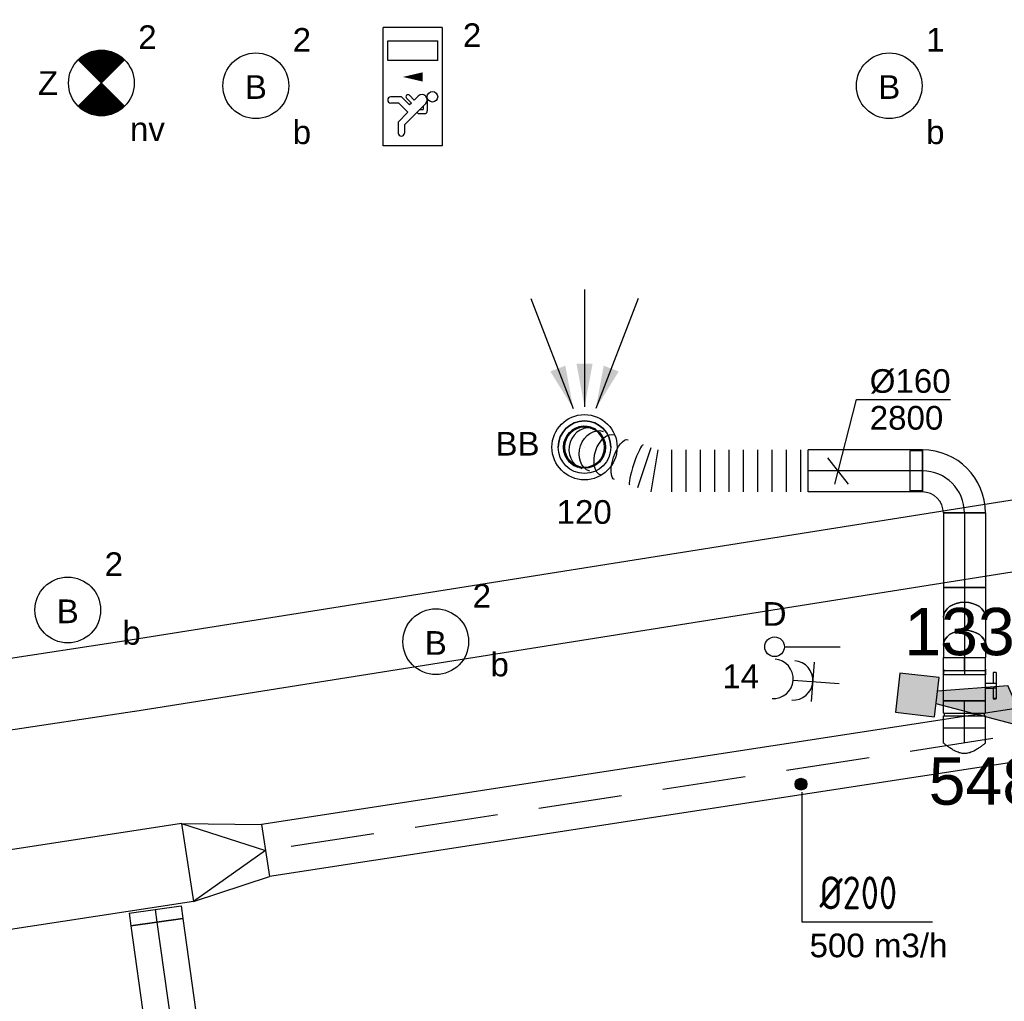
# Model space of a CAD drawing. Extents: x -257677 to 221252, y -185516 to 120782.
# Tile 121 of 171: x -32554 to -28811, y -49589 to -45857. Entities that reach past the tile are written whole.
import ezdxf
from ezdxf.enums import TextEntityAlignment as Align
from ezdxf.lldxf.tags import DXFTag

# ---------------------------------------------------------------- set-up
doc = ezdxf.new("R2010")
doc.units = 0
doc.header["$LTSCALE"] = 50
doc.linetypes.add('AUSGEZOGEN', pattern=[0])
doc.linetypes.add('HIDDEN', pattern=[9.524999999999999, 6.35, -3.175])
doc.layers.get('0').update_dxf_attribs({"linetype": 'CONTINUOUS'})
for name, color, linetype in [('57LB', 4, 'CONTINUOUS'), ('brandmeld serienummer', 2, 'CONTINUOUS'), ('brandmeldserienummers', 1, 'CONTINUOUS'), ('EL6131--', 2, 'CONTINUOUS'), ('EL6222--', 3, 'CONTINUOUS'), ('EL6311--', 3, 'CONTINUOUS'), ('EL6350--', 3, 'CONTINUOUS'), ('EL6441--', 3, 'CONTINUOUS'), ('EL6511--', 3, 'CONTINUOUS'), ('EM6131--', 1, 'CONTINUOUS'), ('WL570---_RETOUR', 112, 'CONTINUOUS'), ('WL570---_RETOUR_HL', 8, 'CONTINUOUS'), ('WL570---_RETOUR_RST', 2, 'CONTINUOUS'), ('WL570---_RETOUR_RST_HL', 1, 'CONTINUOUS'), ('WM570---_RETOUR', 1, 'CONTINUOUS'), ('WM570---_RETOUR_PR', 1, 'CONTINUOUS'), ('WM570---_RETOUR_RST_PR', 1, 'CONTINUOUS'), ('WM570---_TOEVOER', 1, 'CONTINUOUS')]:
    doc.layers.add(name, color=color, linetype=linetype)
doc.styles.add('BURO-018', font='ARIAL.TTF', dxfattribs={"height": 63})
doc.styles.add('ISO25', font='ISO', dxfattribs={"width": 0.9})
tags = doc.linetypes.add('CENTER2', pattern=[28.575000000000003, 19.05, -3.175, 3.175, -3.175]).pattern_tags.tags
tags[10:11] = [DXFTag(74, 4), DXFTag(75, 0), DXFTag(340, '0'), DXFTag(46, 1.0), DXFTag(50, 0.0), DXFTag(44, 0.0), DXFTag(45, 0.0)]
tags[8:9] = [DXFTag(74, 4), DXFTag(75, 0), DXFTag(340, '0'), DXFTag(46, 1.0), DXFTag(50, 0.0), DXFTag(44, 0.0), DXFTag(45, 0.0)]
tags[6:7] = [DXFTag(74, 4), DXFTag(75, 0), DXFTag(340, '0'), DXFTag(46, 1.0), DXFTag(50, 0.0), DXFTag(44, 0.0), DXFTag(45, 0.0)]
tags[4:5] = [DXFTag(74, 4), DXFTag(75, 0), DXFTag(340, '0'), DXFTag(46, 1.0), DXFTag(50, 0.0), DXFTag(44, 0.0), DXFTag(45, 0.0)]

# ---------------------------------------------------------------- blocks, each defined once
blk = doc.blocks.new('1115B3')
at = {"color": 0, "linetype": 'Continuous'}
blk.add_circle((0, 3.5), 2.5, dxfattribs=at)
at = {"color": 0, "linetype": 'Continuous', "style": 'BURO-018'}
for tag, p in [('E_GKAST', (0, 11.5)), ('E_GROEP', (0, 8.5)), ('E_SGROEP', (4.5, 8.5)), ('E_ARMCODE', (0, 3.5)), ('E_SLET', (4.5, 2.5))]:
    blk.add_attdef(tag, text='', height=1.8, dxfattribs=at).set_placement(p, align=Align.MIDDLE)
blk = doc.blocks.new('*U740')
at = {"color": 0, "ltscale": 10}
for p, q in [((7.275957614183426e-12, 135.0000000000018, -2730), (3468.498752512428, 135.0000000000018, -2730)), ((0, -135, -2730), (3468.498752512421, -135, -2730))]:
    blk.add_line(p, q, dxfattribs=at)
at = {"layer": 'EM6131--', "color": 1, "style": 'BURO-018'}
blk.add_attdef('POSNR', text='', height=90, dxfattribs=at).set_placement((0, 0), align=Align.MIDDLE)
blk = doc.blocks.new('*U741')
at = {"color": 0, "ltscale": 10}
for p, q in [((0, 134.9999999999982, -2730), (3011.366148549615, 134.9999999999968, -2730)), ((0, -135.0000000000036, -2730), (3011.366148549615, -135.000000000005, -2730))]:
    blk.add_line(p, q, dxfattribs=at)
at = {"layer": 'EM6131--', "color": 1, "style": 'BURO-018'}
blk.add_attdef('POSNR', text='', height=90, dxfattribs=at).set_placement((0, 0), align=Align.MIDDLE)
blk = doc.blocks.new('111304A')
at = {"color": 0, "linetype": 'Continuous'}
for p, q in [((0, 1), (0, 4.5)), ((-1.5, 3), (1.5, 3))]:
    blk.add_line(p, q, dxfattribs=at)
for centre in [(0, 6), (0, 4.5)]:
    blk.add_arc(centre, 1.5, 180, 0, dxfattribs=at)
at = {"color": 0, "linetype": 'Continuous', "style": 'BURO-018'}
for tag, p in [('E_GKAST', (0, 11.5)), ('E_GROEP', (0, 8.5)), ('E_SGROEP', (4.5, 8.5))]:
    blk.add_attdef(tag, text='', height=1.8, dxfattribs=at).set_placement(p, align=Align.MIDDLE)
at = {"color": 0, "linetype": 'Continuous', "style": 'BURO-018', "flags": 1}
for tag, height, p in [('E_VERMCODE', 1.8, (13, 8.5)), ('E_MATCODE', 1.799999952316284, (0, 0))]:
    blk.add_attdef(tag, text='', height=height, dxfattribs=at).set_placement(p, align=Align.MIDDLE)
blk = doc.blocks.new('1115C2J')
at = {"color": 0, "linetype": 'Continuous'}
for p, q in [((-4.5, 5.5), (4.5, 5.5)), ((-4.5, 1), (-4.5, 5.5)), ((4.5, 1), (4.5, 5.5)), ((-1.239999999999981, 4.30882250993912), (-1.240000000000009, 4.909999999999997)), ((-0.7599999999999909, 4.110000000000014), (-0.7599999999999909, 4.909999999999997)), ((2, 5.150000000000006), (3.5, 5.150000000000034)), ((2, 1.349999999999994), (2, 5.150000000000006)), ((3.5, 5.150000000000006), (3.5, 1.349999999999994)), ((-2.681177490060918, 4.349999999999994), (-3.52000000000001, 4.349999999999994)), ((-2.879999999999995, 3.870000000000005), (-3.52000000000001, 3.870000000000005)), ((-1.270913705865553, 2.260913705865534), (-2.879999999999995, 3.870000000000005)), ((-1.939999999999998, 3.608822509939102), (-2.681177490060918, 4.349999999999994)), ((-1.239999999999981, 4.30882250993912), (-1.939999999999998, 3.608822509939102)), ((-1.374314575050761, 3.495685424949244), (-0.7599999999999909, 4.110000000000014)), ((-1.232893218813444, 3.354264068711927), (-1.374314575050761, 3.495685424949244)), ((-0.8723044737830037, 3.714852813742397), (-1.232893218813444, 3.354264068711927)), ((-0.6460303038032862, 3.488578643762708), (-1.006619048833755, 3.127989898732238)), ((-0.7052282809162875, 2.82659913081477), (-1.006619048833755, 3.127989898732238)), ((-1.939999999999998, 2.930000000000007), (-2.04000000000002, 2.830000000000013)), ((-2.04000000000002, 2.830000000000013), (-2.04000000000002, 2.343756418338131)), ((-1.713725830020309, 2.703725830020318), (-1.719999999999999, 2.697451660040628)), ((-1.719999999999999, 2.697451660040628), (-1.719999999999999, 2.463756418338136)), ((-1.473756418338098, 2.463756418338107), (-1.719999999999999, 2.463756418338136)), ((-0.9880709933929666, 2.143756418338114), (-1.840000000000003, 2.143756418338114)), ((4.5, 1), (-4.5, 1)), ((2, 1.349999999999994), (3.5, 1.349999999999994))]:
    blk.add_line(p, q, dxfattribs=at)
blk.add_lwpolyline([(0.75, 4, 0, 0.7, 0), (0.75, 2.499999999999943, 0.7, 0.7, 0)], format="xyseb", dxfattribs=at)
blk.add_circle((-0.7599999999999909, 1.75), 0.4, dxfattribs=at)
for centre, radius, start, end in [((-1, 4.909999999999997), 0.2399999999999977, 0, 180), ((-3.52000000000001, 4.110000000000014), 0.2399999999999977, 90, 270), ((-0.7591673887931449, 3.601715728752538), 0.1599999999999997, 315.0000000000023, 134.9999999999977), ((-1.840000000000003, 2.343756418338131), 0.2, 180, 270), ((-0.9880709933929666, 2.543756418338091), 0.3999999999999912, 225.0000000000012, 45)]:
    blk.add_arc(centre, radius, start, end, dxfattribs=at)
at = {"color": 0, "linetype": 'Continuous', "style": 'BURO-018'}
for tag, p in [('E_GKAST', (0, 15.16666666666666)), ('E_GROEP', (0, 12.16666666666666)), ('E_SGROEP', (4.5, 12.16666666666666)), ('E_ARMCODE', (0, 8))]:
    blk.add_attdef(tag, text='', height=1.8, dxfattribs=at).set_placement(p, align=Align.MIDDLE)
blk = doc.blocks.new('E00018')
at = {"color": 0, "linetype": 'Continuous'}
for p, q in [((-1.767766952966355, -1.767766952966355), (1.767766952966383, 1.767766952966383)), ((1.767766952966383, -1.767766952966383), (-1.767766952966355, 1.767766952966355))]:
    blk.add_line(p, q, dxfattribs=at)
at = {"color": 0, "linetype": 'Continuous', "const_width": 2.5}
for points in [[(-0.8838834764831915, 0.8838834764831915, -0.1989123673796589), (0, 1.25, -0.1989123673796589), (0.8838834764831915, 0.8838834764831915, -1)], [(-0.8838834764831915, -0.8838834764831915, 0.1989123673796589), (0, -1.25, 0.1989123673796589), (0.8838834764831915, -0.8838834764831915, 1)]]:
    blk.add_lwpolyline(points, format="xyb", dxfattribs=at)
blk = doc.blocks.new('1115B3A-NO1')
at = {"color": 0, "linetype": 'Continuous'}
blk.add_circle((0, 0), 2.5, dxfattribs=at)
at = {"color": 0, "zscale": 50}
blk.add_blockref('E00018', (0, 0), dxfattribs=at)
at = {"color": 0, "linetype": 'Continuous', "style": 'BURO-018'}
for tag, p in [('E_GKAST', (0, 8)), ('E_GROEP', (0, 5)), ('E_SGROEP', (4.5, 5)), ('E_ARMCODE', (0, 0)), ('E_SLET', (4.5, -1))]:
    blk.add_attdef(tag, text='', height=1.8, dxfattribs=at).set_placement(p, align=Align.MIDDLE)
blk = doc.blocks.new('E00139')
at = {"color": 0, "linetype": 'Continuous'}
blk.add_line((0, 5.25), (0, 1), dxfattribs=at)
blk.add_circle((0, 6), 0.75, dxfattribs=at)
at = {"color": 7, "style": 'BURO-018'}
for tag, p in [('E_COMMENT1', (0, 12)), ('E_DCOM1', (0, 9))]:
    blk.add_attdef(tag, text='', height=1.8, dxfattribs=at).set_placement(p, align=Align.MIDDLE)
at = {"color": 0, "style": 'BURO-018'}
blk.add_attdef('E_TEXT1', text='', height=1.8, dxfattribs=at).set_placement((2.5, 6), align=Align.MIDDLE)
at = {"color": 0, "linetype": 'Continuous', "style": 'BURO-018', "flags": 1}
blk.add_attdef('E_MATCODE', text='', height=1.799999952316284, dxfattribs=at).set_placement((0, 0), align=Align.MIDDLE)
blk = doc.blocks.new('E00028')
at = {"color": 0, "linetype": 'Continuous'}
for p, q in [((1.5, 11), (-1.5, 9.267949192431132)), ((1.5, 11), (0.5, 4)), ((-0.5, 4), (-1.5, 9.267949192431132)), ((-1.5, 4), (-1.5, 1)), ((1.5, 4), (-1.5, 4)), ((1.5, 1), (1.5, 4)), ((-1.5, 1), (1.5, 1))]:
    blk.add_line(p, q, dxfattribs=at)
for points in [[(-1.5, 9.267949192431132), (1.5, 11), (-0.5, 4), (0.5, 4)], [(-1.5, 4), (1.5, 4), (-1.5, 1), (1.5, 1)]]:
    blk.add_solid(points, dxfattribs=at)
at = {"color": 0, "linetype": 'Continuous', "style": 'BURO-018'}
blk.add_attdef('E_TEXT1', text='', height=1.8, dxfattribs=at).set_placement((0, 13.5), align=Align.MIDDLE)
at = {"color": 0, "linetype": 'Continuous', "style": 'BURO-018', "flags": 1}
blk.add_attdef('E_MATCODE', (0, 0), '', height=1.799999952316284, dxfattribs=at)
blk = doc.blocks.new('CIRC1MM')
at = {"color": 2, "linetype": 'Continuous'}
for p, q in [((-0.5000000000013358, 0), (0.5000000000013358, 0)), ((-0.4898979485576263, 0.09999999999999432), (0.4898979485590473, 0.09999999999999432)), ((-0.4582575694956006, 0.1999999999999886), (0.4582575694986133, 0.1999999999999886)), ((-0.4000000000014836, 0.2999999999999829), (0.3999999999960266, 0.2999999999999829)), ((-0.3000000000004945, 0.4000000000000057), (0.3000000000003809, 0.4000000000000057)), ((-0.4898979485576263, -0.1000000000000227), (0.4898979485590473, -0.1000000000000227)), ((-0.4582575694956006, -0.1999999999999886), (0.4582575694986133, -0.1999999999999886)), ((-0.4000000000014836, -0.3000000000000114), (0.3999999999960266, -0.3000000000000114)), ((-0.3000000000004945, -0.3999999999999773), (0.3000000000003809, -0.3999999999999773))]:
    blk.add_line(p, q, dxfattribs=at)
blk.add_circle((-8.526512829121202e-14, 0), 0.4999999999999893, dxfattribs=at)
blk = doc.blocks.new('*U1134')
at = {"color": 0, "ltscale": 10}
for p, q in [((0, 100.0000000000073, -2999.999999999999), (48.50000000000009, 100.0000000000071, -2999.999999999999)), ((0, -99.99999999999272, -2999.999999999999), (-2.498001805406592e-12, 100.0000000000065, -2999.999999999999)), ((48.5, 100, -2999.999999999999), (48.5000000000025, -99.9999999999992, -2999.999999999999)), ((0, -99.99999999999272, -2999.999999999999), (48.50000000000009, -99.9999999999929, -2999.999999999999))]:
    blk.add_line(p, q, dxfattribs=at)
at = {"layer": 'WL570---_RETOUR_HL', "linetype": 'CENTER2'}
blk.add_line((0, 0, -2999.999999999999), (48.50000000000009, -1.682681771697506e-13, -2999.999999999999), dxfattribs=at)
at = {"layer": 'WM570---_RETOUR_PR', "color": 1, "style": 'BURO-018'}
blk.add_attdef('POSNR', text='', height=90, dxfattribs=at).set_placement((0, 0), align=Align.MIDDLE)
blk = doc.blocks.new('*U1135')
at = {"color": 0, "ltscale": 10}
for p, q in [((0, 99.99999999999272, -2999.999999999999), (429.2894489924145, 99.9999999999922, -2999.999999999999)), ((0, -100.0000000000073, -2999.999999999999), (-2.498001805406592e-12, 99.99999999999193, -2999.999999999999)), ((0, -100.0000000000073, -2999.999999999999), (429.2894489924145, -100.0000000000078, -2999.999999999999))]:
    blk.add_line(p, q, dxfattribs=at)
at = {"layer": 'WL570---_RETOUR_HL', "linetype": 'CENTER2'}
blk.add_line((0, 0, -2999.999999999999), (429.2894489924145, -5.242677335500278e-13, -2999.999999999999), dxfattribs=at)
at = {"layer": 'WM570---_RETOUR_PR', "color": 1, "style": 'BURO-018'}
blk.add_attdef('POSNR', text='', height=90, dxfattribs=at).set_placement((0, 0), align=Align.MIDDLE)
blk = doc.blocks.new('*U1181')
at = {"color": 0, "ltscale": 10}
for p, q in [((0, 80, -2999.999999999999), (57.29999999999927, 79.99999999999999, -2999.999999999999)), ((57.29999999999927, 80, -2999.999999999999), (57.29999999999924, -80, -2999.999999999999)), ((0, -80, -2999.999999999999), (57.29999999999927, -80.00000000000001, -2999.999999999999))]:
    blk.add_line(p, q, dxfattribs=at)
blk.add_spline([(-0.3280590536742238, -79.5895458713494, -2999.999999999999), (-1.305192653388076, -78.36239530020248, -2999.999999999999), (-2.910129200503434, -76.33114051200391, -2999.999999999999), (-5.106933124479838, -73.51662492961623, -2999.999999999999), (-7.844236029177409, -69.94772929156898, -2999.999999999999), (-11.05407930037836, -65.66107529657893, -2999.999999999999), (-14.65031407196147, -60.70064981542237, -2999.999999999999), (-18.52655242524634, -55.11735352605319, -2999.999999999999), (-22.55381289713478, -48.9684786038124, -2999.999999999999), (-26.57834982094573, -42.31712082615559, -2999.999999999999), (-30.42083030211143, -35.2315321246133, -2999.999999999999), (-33.87909553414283, -27.78442022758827, -2999.999999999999), (-36.73791950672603, -20.0522025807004, -2999.999999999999), (-38.78926254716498, -12.11422220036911, -2999.999999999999), (-39.86333759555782, -4.05193350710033, -2999.999999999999), (-39.86333759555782, 4.05193350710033, -2999.999999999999), (-38.78926254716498, 12.11422220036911, -2999.999999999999), (-36.73791950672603, 20.0522025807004, -2999.999999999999), (-33.87909553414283, 27.78442022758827, -2999.999999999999), (-30.42083030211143, 35.2315321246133, -2999.999999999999), (-26.57834982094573, 42.31712082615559, -2999.999999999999), (-22.55381289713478, 48.9684786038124, -2999.999999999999), (-18.52655242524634, 55.11735352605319, -2999.999999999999), (-14.65031407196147, 60.70064981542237, -2999.999999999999), (-11.05407930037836, 65.66107529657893, -2999.999999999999), (-7.844236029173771, 69.94772929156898, -2999.999999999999), (-5.106933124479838, 73.51662492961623, -2999.999999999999), (-2.910129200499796, 76.33114051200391, -2999.999999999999), (-1.305192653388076, 78.36239530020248, -2999.999999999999), (-0.3280590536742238, 79.5895458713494, -2999.999999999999), (0, 80, -2999.999999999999)], degree=3, dxfattribs=at)
at = {"layer": 'WL570---_RETOUR_HL', "linetype": 'CENTER2'}
blk.add_line((0, 0, -2999.999999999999), (57.29999999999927, -1.052583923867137e-14, -2999.999999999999), dxfattribs=at)
at = {"layer": 'WM570---_RETOUR_PR', "color": 1, "style": 'BURO-018'}
blk.add_attdef('POSNR', text='', height=90, dxfattribs=at).set_placement((0, 0), align=Align.MIDDLE)
blk = doc.blocks.new('*U1182')
at = {"color": 0, "ltscale": 10}
for p, q in [((-51.70000000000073, 80, -2999.999999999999), (-5, 79.99999999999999, -2999.999999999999)), ((-51.70000000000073, 80, -2999.999999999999), (-51.70000000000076, -80, -2999.999999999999)), ((-5, 80, -2999.999999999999), (-5.000000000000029, -80, -2999.999999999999)), ((-5, 76, -2999.999999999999), (5, 76, -2999.999999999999)), ((5, 80, -2999.999999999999), (51.70000000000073, 79.99999999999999, -2999.999999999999)), ((5, 80, -2999.999999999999), (4.999999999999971, -80, -2999.999999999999)), ((51.70000000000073, 80, -2999.999999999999), (51.7000000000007, -80, -2999.999999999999)), ((-51.70000000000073, -80, -2999.999999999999), (-5, -80.00000000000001, -2999.999999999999)), ((-5, -76, -2999.999999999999), (5, -76, -2999.999999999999)), ((5, -80, -2999.999999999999), (51.70000000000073, -80.00000000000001, -2999.999999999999))]:
    blk.add_line(p, q, dxfattribs=at)
at = {"layer": 'WL570---_RETOUR_HL', "linetype": 'CENTER2'}
blk.add_line((-51.70000000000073, 0, -2999.999999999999), (51.70000000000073, -1.899427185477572e-14, -2999.999999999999), dxfattribs=at)
at = {"layer": 'WM570---_RETOUR_PR', "color": 1, "style": 'BURO-018'}
blk.add_attdef('POSNR', text='', height=90, dxfattribs=at).set_placement((0, 0), align=Align.MIDDLE)
blk = doc.blocks.new('*U1194')
at = {"color": 2, "ltscale": 10}
for p, q in [((-57.25000000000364, 80.00000000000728, -3000), (57.24999999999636, 80.00000000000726, -3000)), ((-57.25000000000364, -79.99999999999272, -3000), (-57.25000000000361, 80.00000000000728, -3000)), ((57.24999999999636, 80.00000000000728, -3000), (57.24999999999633, -79.99999999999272, -3000)), ((-57.25000000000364, -79.99999999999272, -3000), (-9.541666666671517, -79.99999999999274, -3000)), ((-50.24662103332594, -109.3333333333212, -3000), (-50.24662103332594, -119.9999999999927, -3000)), ((-48.91328769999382, -109.3333333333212, -3000), (-50.24662103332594, -109.3333333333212, -3000)), ((-7.515583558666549, -109.3333333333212, -3000), (-48.91328769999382, -109.3333333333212, -3000)), ((-48.91328769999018, -119.9999999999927, -3000), (-48.91328769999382, -109.3333333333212, -3000)), ((-9.541666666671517, -79.99999999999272, -3000), (-9.541666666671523, -109.3333333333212, -3000)), ((-7.515583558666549, -109.3333333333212, -3000), (-7.515583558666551, -119.9999999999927, -3000)), ((9.541666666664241, -79.99999999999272, -3000), (9.541666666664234, -119.9999999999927, -3000)), ((9.541666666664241, -79.99999999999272, -3000), (57.24999999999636, -79.99999999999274, -3000)), ((50.2466210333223, -109.3333333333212, -3000), (9.541666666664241, -109.3333333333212, -3000)), ((50.2466210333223, -119.9999999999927, -3000), (50.2466210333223, -109.3333333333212, -3000)), ((-50.24662103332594, -119.9999999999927, -3000), (-48.91328769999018, -119.9999999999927, -3000)), ((-7.515583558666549, -119.9999999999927, -3000), (-48.91328769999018, -119.9999999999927, -3000)), ((9.541666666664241, -119.9999999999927, -3000), (-7.515583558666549, -119.9999999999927, -3000)), ((50.2466210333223, -119.9999999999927, -3000), (9.541666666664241, -119.9999999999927, -3000))]:
    blk.add_line(p, q, dxfattribs=at)
blk.add_spline([(-9.492711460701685, -79.99417583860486, -3000), (-9.346348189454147, -79.9769393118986, -3000), (-9.104078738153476, -79.94898902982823, -3000), (-8.76838911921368, -79.9114587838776, -3000), (-8.34272396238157, -79.86587281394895, -3000), (-7.831451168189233, -79.8140853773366, -3000), (-7.239817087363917, -79.7582067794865, -3000), (-6.57389268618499, -79.70051858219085, -3000), (-5.840511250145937, -79.64338119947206, -3000), (-5.047198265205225, -79.58913749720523, -3000), (-4.202094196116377, -79.54001629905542, -3000), (-3.313870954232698, -79.49803983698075, -3000), (-2.391642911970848, -79.46493914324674, -3000), (-1.444873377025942, -79.44208114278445, -3000), (-0.4832774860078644, -79.43041076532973, -3000), (0.4832774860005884, -79.43041076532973, -3000), (1.444873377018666, -79.44208114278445, -3000), (2.391642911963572, -79.46493914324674, -3000), (3.313870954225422, -79.49803983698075, -3000), (4.202094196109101, -79.54001629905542, -3000), (5.047198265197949, -79.58913749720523, -3000), (5.840511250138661, -79.64338119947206, -3000), (6.573892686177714, -79.70051858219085, -3000), (7.239817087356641, -79.7582067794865, -3000), (7.831451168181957, -79.8140853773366, -3000), (8.342723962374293, -79.86587281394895, -3000), (8.768389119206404, -79.9114587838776, -3000), (9.1040787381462, -79.94898902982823, -3000), (9.346348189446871, -79.9769393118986, -3000), (9.492711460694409, -79.99417583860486, -3000), (9.541666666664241, -79.99999999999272, -3000)], degree=3, dxfattribs=at)
at = {"layer": 'WL570---_RETOUR', "color": 1, "style": 'BURO-018'}
blk.add_attdef('I', text='', height=90, dxfattribs=at).set_placement((0, 0), align=Align.MIDDLE)
at = {"layer": 'WM570---_RETOUR_PR', "color": 1, "style": 'BURO-018'}
blk.add_attdef('POSNR', text='', height=90, dxfattribs=at).set_placement((0, 0), align=Align.MIDDLE)
blk = doc.blocks.new('*U1195')
at = {"color": 0, "ltscale": 10}
for p, q in [((-76.00000000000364, 160.0000000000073, -2800), (-76.00000000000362, 206.7000000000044, -2800)), ((-76.00000000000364, 206.7000000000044, -2800), (75.99999999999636, 206.7000000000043, -2800)), ((75.99999999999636, 160, -2800), (75.99999999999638, 206.6999999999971, -2800)), ((-80.00000000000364, 160.0000000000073, -2800), (79.99999999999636, 160.0000000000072, -2800)), ((-76.00000000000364, 160.0000000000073, -2800), (75.99999999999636, 160.0000000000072, -2800)), ((-160.0000000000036, -79.99999999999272, -2800), (-160.0000000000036, 80.00000000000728, -2800))]:
    blk.add_line(p, q, dxfattribs=at)
for centre, radius, start, end in [((-160.0000000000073, 160.0000000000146, -2800), 80.00000000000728, 270.0000000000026, 359.9999999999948), ((-160.0000000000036, 160.0000000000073, -2800), 240, 270, 0)]:
    blk.add_arc(centre, radius, start, end, dxfattribs=at)
at = {"layer": 'WL570---_RETOUR_HL', "linetype": 'CENTER2'}
blk.add_arc((-160.0000000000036, 160.0000000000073, -2800), 160, 270, 0, dxfattribs=at)
at = {"layer": 'WM570---_RETOUR_PR', "color": 1, "style": 'BURO-018'}
blk.add_attdef('POSNR', text='', height=90, dxfattribs=at).set_placement((0, 0), align=Align.MIDDLE)
blk = doc.blocks.new('*U1196')
at = {"color": 0, "ltscale": 10}
for p, q in [((0, 80, -2800), (282.8282873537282, 80.00000000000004, -2800)), ((0, -80, -2800), (-2.572996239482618e-14, 80, -2800)), ((282.8282873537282, 80, -2800), (282.8282873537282, -80, -2800)), ((0, -80, -2800), (282.8282873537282, -79.99999999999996, -2800))]:
    blk.add_line(p, q, dxfattribs=at)
at = {"layer": 'WL570---_RETOUR_HL', "linetype": 'CENTER2'}
blk.add_line((0, 0, -2800), (282.8282873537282, 4.548225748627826e-14, -2800), dxfattribs=at)
at = {"layer": 'WM570---_RETOUR_PR', "color": 1, "style": 'BURO-018'}
blk.add_attdef('POSNR', text='', height=90, dxfattribs=at).set_placement((0, 0), align=Align.MIDDLE)
blk = doc.blocks.new('*U1197')
at = {"color": 0, "ltscale": 10}
for p, q in [((-3.637978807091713e-12, 80.00000000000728, -3000), (50.3392615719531, 80.00000000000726, -3000)), ((50.3392615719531, 80.00000000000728, -3000), (50.33926157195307, -79.99999999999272, -3000)), ((-3.637978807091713e-12, -79.99999999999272, -3000), (50.3392615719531, -79.99999999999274, -3000))]:
    blk.add_line(p, q, dxfattribs=at)
at = {"layer": 'WL570---_RETOUR_HL', "linetype": 'CENTER2'}
blk.add_line((-3.637978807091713e-12, 7.275957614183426e-12, -3000), (50.3392615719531, 7.266710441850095e-12, -3000), dxfattribs=at)
at = {"layer": 'WM570---_RETOUR_PR', "color": 1, "style": 'BURO-018'}
blk.add_attdef('POSNR', text='', height=90, dxfattribs=at).set_placement((0, 0), align=Align.MIDDLE)
blk = doc.blocks.new('*U1198')
at = {"color": 0, "ltscale": 10}
for p, q in [((-66.29999999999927, 80, -2800), (-45.22739064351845, 80, -2800)), ((-66.29999999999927, -80, -2800), (-66.2999999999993, 80, -2800)), ((-45.22739064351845, 80, -2800), (-4.518235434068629, 80, -2800)), ((-4.518235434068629, 80, -2800), (31.98059461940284, 80, -2800)), ((31.98059461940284, 80, -2800), (46.88117959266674, 80, -2800)), ((-66.29999999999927, -80, -2800), (-45.22739064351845, -80, -2800)), ((-45.22739064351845, -80, -2800), (-4.518235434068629, -80, -2800)), ((-4.518235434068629, -80, -2800), (31.98059461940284, -80, -2800)), ((31.98059461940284, -80, -2800), (46.88117959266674, -80, -2800))]:
    blk.add_line(p, q, dxfattribs=at)
blk.add_ellipse((46.88117959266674, 0, -2800), major_axis=(1.286498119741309e-14, -80), ratio=0.7071067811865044, start_param=3.141592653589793, end_param=6.283185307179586, dxfattribs=at)
at = {"layer": 'WL570---_RETOUR_HL', "linetype": 'CENTER2'}
blk.add_line((-66.29999999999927, 0, -2800), (46.88117959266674, 1.820092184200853e-14, -2800), dxfattribs=at)
at = {"layer": 'WM570---_RETOUR_PR', "color": 1, "style": 'BURO-018'}
blk.add_attdef('POSNR', text='', height=90, dxfattribs=at).set_placement((0, 0), align=Align.MIDDLE)
blk = doc.blocks.new('*U1199')
at = {"color": 0, "ltscale": 10}
for p, q in [((0, 80, -2846.881179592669), (106.2376408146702, 80.00000000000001, -2846.881179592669)), ((0, -80, -2846.881179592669), (106.2376408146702, -79.99999999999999, -2846.881179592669))]:
    blk.add_line(p, q, dxfattribs=at)
at = {"color": 0, "ltscale": 10, "extrusion": (0, 0, -1)}
blk.add_ellipse((0, 0, -2846.881179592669), major_axis=(1.28649811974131e-14, -80), ratio=0.7071067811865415, start_param=0, end_param=3.141592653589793, dxfattribs=at)
at = {"color": 0, "ltscale": 10}
blk.add_ellipse((106.2376408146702, 0, -2846.881179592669), major_axis=(1.28649811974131e-14, -80), ratio=0.7071067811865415, start_param=3.141592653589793, end_param=6.283185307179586, dxfattribs=at)
at = {"layer": 'WL570---_RETOUR_HL', "linetype": 'CENTER2'}
blk.add_line((0, 0, -2846.881179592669), (106.2376408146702, 1.708431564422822e-14, -2846.881179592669), dxfattribs=at)
at = {"layer": 'WM570---_RETOUR_PR', "color": 1, "style": 'BURO-018'}
blk.add_attdef('POSNR', text='', height=90, dxfattribs=at).set_placement((0, 0), align=Align.MIDDLE)
blk = doc.blocks.new('*U1200')
at = {"color": 0, "ltscale": 10}
for p, q in [((-46.88117959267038, 80, -3000.000000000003), (-31.98059461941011, 80, -3000.000000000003)), ((-31.98059461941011, 80, -3000.000000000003), (-7.275957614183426e-12, 80, -3000.000000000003)), ((45.22739064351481, 80, -3000.000000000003), (66.29999999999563, 80, -3000.000000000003)), ((66.29999999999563, 80, -3000.000000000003), (66.29999999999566, -80, -3000.000000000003)), ((-46.88117959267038, -80, -3000.000000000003), (-31.98059461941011, -80, -3000.000000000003)), ((-31.98059461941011, -80, -3000.000000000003), (-7.275957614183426e-12, -80, -3000.000000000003)), ((45.22739064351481, -80, -3000.000000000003), (66.29999999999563, -80, -3000.000000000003))]:
    blk.add_line(p, q, dxfattribs=at)
at = {"color": 0, "ltscale": 10, "extrusion": (7.498798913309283e-33, 4.930380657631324e-32, -1)}
blk.add_ellipse((-46.88117959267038, 0, -3000.000000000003), major_axis=(1.286498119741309e-14, -80), ratio=0.7071067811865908, start_param=0, end_param=3.141592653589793, dxfattribs=at)
at = {"layer": 'WL570---_RETOUR_HL', "linetype": 'CENTER2'}
blk.add_line((-46.88117959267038, 0, -3000.000000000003), (66.29999999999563, 1.820092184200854e-14, -3000.000000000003), dxfattribs=at)
at = {"layer": 'WM570---_RETOUR_PR', "color": 1, "style": 'BURO-018'}
blk.add_attdef('POSNR', text='', height=90, dxfattribs=at).set_placement((0, 0), align=Align.MIDDLE)
blk = doc.blocks.new('*U1183')
at = {"ltscale": 10}
for points in [[(-42.80261999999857, 146.7226179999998), (-129.9186492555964, 288.1091546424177), (-72.88984364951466, 310.0447361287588)], [(0, 154), (-30.55099999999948, 317.2360000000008), (30.55099999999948, 317.2360000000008)], [(42.80261999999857, 146.7226179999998), (72.88984364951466, 310.0447361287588), (129.9186492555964, 288.1091546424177)]]:
    blk.add_hatch(color=0, dxfattribs=at).paths.add_polyline_path(points)
at = {"color": 0, "ltscale": 10}
for p, q in [((0, 600, -2400), (0, 154, -2400)), ((-203.8220000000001, 565.3457999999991, -2400), (-42.80261999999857, 146.7226179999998, -2400)), ((203.8220000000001, 565.3457999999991, -2400), (42.80261999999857, 146.7226179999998, -2400))]:
    blk.add_line(p, q, dxfattribs=at)
for radius in [124, 100]:
    blk.add_circle((0, 0, -2400), radius, dxfattribs=at)
at = {"layer": 'WL570---_RETOUR_RST', "color": 1, "style": 'BURO-018'}
for tag in ['MC', 'Q']:
    blk.add_attdef(tag, text='', height=90, dxfattribs=at).set_placement((0, 0), align=Align.MIDDLE)
at = {"layer": 'WM570---_RETOUR_RST_PR', "color": 1, "style": 'BURO-018'}
blk.add_attdef('POSNR', text='', height=90, dxfattribs=at).set_placement((0, 0), align=Align.MIDDLE)
blk = doc.blocks.new('*U1203')
at = {"color": 0, "ltscale": 10}
for radius in [100, 100, 100, 80, 80]:
    blk.add_circle((0, 0, -2449.5), radius, dxfattribs=at)
for radius, end in [(100, 180), (76, 359.8200000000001), (76, 359.8200000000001), (76, 180), (76, 180)]:
    blk.add_arc((0, 0, -2449.5), radius, 0, end, dxfattribs=at)
at = {"layer": 'WL570---_RETOUR_RST_HL', "linetype": 'CENTER2'}
blk.add_circle((0, 0, -2449.5), 0.075, dxfattribs=at)
blk.add_circle((0, 0, -2449.5), 0.075, dxfattribs=at)
blk.add_circle((0, 0, -2449.5), 0.075, dxfattribs=at)
at = {"layer": 'WM570---_RETOUR_RST_PR', "color": 1, "style": 'BURO-018'}
blk.add_attdef('POSNR', text='', height=90, dxfattribs=at).set_placement((0, 0), align=Align.MIDDLE)
blk = doc.blocks.new('*U1204')
at = {"color": 0, "ltscale": 10}
for p, q in [((7.275957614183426e-12, 80, -2800), (434.5114843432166, 79.99999999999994, -2800)), ((7.275957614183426e-12, -80, -2800), (7.295551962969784e-12, 80, -2800)), ((434.5114843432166, 80, -2800), (434.5114843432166, -80, -2800)), ((7.275957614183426e-12, -80, -2800), (434.5114843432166, -80.00000000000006, -2800))]:
    blk.add_line(p, q, dxfattribs=at)
at = {"layer": 'WL570---_RETOUR_HL', "linetype": 'CENTER2'}
blk.add_line((7.275957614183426e-12, 0, -2800), (434.5114843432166, -5.321230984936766e-14, -2800), dxfattribs=at)
at = {"layer": 'WM570---_RETOUR_PR', "color": 1, "style": 'BURO-018'}
blk.add_attdef('POSNR', text='', height=90, dxfattribs=at).set_placement((0, 0), align=Align.MIDDLE)
blk = doc.blocks.new('*U1205')
at = {"color": 0, "ltscale": 10}
for p, q in [((7.275957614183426e-12, 80, -2800), (7.256363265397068e-12, -80, -2800)), ((27.24210088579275, 80, -2800), (27.24210088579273, -80, -2800)), ((81.72630265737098, 80, -2800), (81.72630265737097, -80, -2800)), ((136.2105044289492, 80, -2800), (136.2105044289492, -80, -2800)), ((190.6947062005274, 80, -2800), (190.6947062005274, -80, -2800)), ((245.1789079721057, 80, -2800), (245.1789079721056, -80, -2800)), ((299.6631097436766, 80, -2800), (299.6631097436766, -80, -2800)), ((354.1473115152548, 80, -2800), (354.1473115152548, -80, -2800)), ((408.6315132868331, 80, -2800), (408.6315132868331, -80, -2800)), ((463.1157150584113, 80, -2800), (463.1157150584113, -80, -2800)), ((517.5999168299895, 80, -2800), (517.5999168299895, -80, -2800)), ((571.2420142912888, -80, -2800), (597.6420108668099, 80, -2800)), ((647.6432414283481, 63.03780028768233, -2800), (596.2426295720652, -88.48109985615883, -2800))]:
    blk.add_line(p, q, dxfattribs=at)
blk.add_arc((849.833006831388, -90.03008517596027, -2800), 80.00000000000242, 251.2612321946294, 71.26123219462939, dxfattribs=at)
for centre, major_axis, ratio in [((652.4764190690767, -23.07969578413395, -2800), (-25.70030592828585, -75.75945007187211), 0.1316524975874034), ((762.1068381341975, -60.27024173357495, -2800), (-25.70030592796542, -75.75945007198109), 0.6140144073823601), ((834.3443628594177, -84.7757850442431, -2800), (-25.70030592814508, -75.75945007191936), 0.931851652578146)]:
    blk.add_ellipse(centre, major_axis=major_axis, ratio=ratio, start_param=0, end_param=3.141592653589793, dxfattribs=at)
at = {"color": 0, "ltscale": 10, "extrusion": (0, 0, -1)}
for centre, major_axis, ratio in [((710.2808253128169, -42.68901083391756, -2800), (25.70030592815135, 75.75945007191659), 0.3859855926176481), ((804.4226004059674, -74.6252566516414, -2800), (25.70030592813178, 75.75945007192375), 0.8001991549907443)]:
    blk.add_ellipse(centre, major_axis=major_axis, ratio=ratio, start_param=0, end_param=3.141592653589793, dxfattribs=at)
at = {"layer": 'WM570---_RETOUR_PR', "color": 1, "style": 'BURO-018'}
blk.add_attdef('POSNR', text='', height=90, dxfattribs=at).set_placement((0, 0), align=Align.MIDDLE)
blk = doc.blocks.new('*U1234')
at = {"layer": 'WM570---_RETOUR', "color": 0, "ltscale": 10}
for p, q in [((-12.8710834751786, -50), (69.9802231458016, 271.8505527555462)), ((69.9802231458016, 271.8505527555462), (427.551846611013, 271.8505527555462)), ((38.75899293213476, -50.00000000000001), (-38.75899293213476, 50.00000000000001))]:
    blk.add_line(p, q, dxfattribs=at)
at = {"layer": 'WM570---_RETOUR', "color": 0, "style": 'BURO-018'}
for s, p in [('%%c160', (119.9802231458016, 296.8505527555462)), ('2800', (119.9802231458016, 156.8505527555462))]:
    blk.add_text(s, height=90, dxfattribs=at).set_placement(p)

msp = doc.modelspace()

# ---------------------------------------------------------------- linework, layer by layer
at = {"layer": '57LB', "color": 1, "linetype": 'HIDDEN'}
msp.add_line((-25088.37123608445, -48011.29995809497), (-31619.67054843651, -49015.43485593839), dxfattribs=at)
at = {"layer": '57LB', "color": 1, "linetype": 'Continuous'}
for p, q in [((-29580.26010272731, -48794.29168842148), (-29580.26010272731, -49286.72624628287)), ((-31938.98018866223, -48912.76376137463), (-31619.67054843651, -49015.43485593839)), ((-31938.98018866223, -48912.76376137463), (-31893.39320822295, -49209.27991138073)), ((-31634.86620858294, -48916.59613926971), (-31604.47488829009, -49114.2735726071)), ((-31619.67054843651, -49015.43485593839), (-31893.39320822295, -49209.27991138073)), ((-29580.26010272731, -49286.72624628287), (-29083.03183925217, -49286.72624628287))]:
    msp.add_line(p, q, dxfattribs=at)
at = {"layer": 'WL570---_RETOUR'}
for p, q in [((-27010.58210198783, -48205.64953784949), (-31634.86620858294, -48916.59613926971)), ((-26980.19078169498, -48403.32697118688), (-31604.47488829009, -49114.2735726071)), ((-31938.98018866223, -48912.76376137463), (-35306.06754307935, -49430.42644301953)), ((-31938.98018866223, -48912.76376137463), (-31634.86620858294, -48916.59613926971)), ((-31893.39320822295, -49209.27991138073), (-31604.47488829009, -49114.2735726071)), ((-31893.39320822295, -49209.27991138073), (-35260.48056264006, -49726.94259302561))]:
    msp.add_line(p, q, dxfattribs=at)

# ---------------------------------------------------------------- block references
at = {"layer": '57LB', "linetype": 'Continuous', "xscale": 45, "yscale": 45, "zscale": 45}
msp.add_blockref('CIRC1MM', (-29583.53705692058, -48763.24198227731), dxfattribs=at)
at = {"layer": 'EL6131--'}
for name, p, rotation in [('*U740', (-28711.74460477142, -47809.1741457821, 2730), 189.0278365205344), ('*U741', (-32137.27636501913, -48353.43121345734, 2730), 188.609648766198)]:
    msp.add_blockref(name, p, dxfattribs=dict(at, rotation=rotation))
at = {"layer": 'EL6222--'}
ref = msp.add_blockref('111304A', (-29388.90663374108, -48385.67543298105), dxfattribs=dict(at, xscale=50, yscale=50, zscale=50, rotation=85.62530801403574))
ref.add_attrib('E_GROEP', '14', dxfattribs={"layer": '0', "color": 1, "linetype": 'Continuous', "height": 90, "style": 'BURO-018'}).set_placement((-29812.66841425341, -48353.25702190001), align=Align.MIDDLE)
at = {"layer": 'EL6311--', "linetype": 'AUSGEZOGEN'}
ref = msp.add_blockref('1115B3', (-31655.94705538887, -46282.643990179), dxfattribs=dict(at, xscale=50, yscale=50, zscale=50))
ref.add_attrib('E_ARMCODE', 'B', dxfattribs={"layer": '0', "color": 1, "linetype": 'Continuous', "height": 90, "style": 'BURO-018'}).set_placement((-31655.94705538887, -46112.64398541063), align=Align.MIDDLE)
ref.add_attrib('E_SLET', 'b', dxfattribs={"layer": '0', "color": 1, "linetype": 'Continuous', "height": 90, "style": 'BURO-018'}).set_placement((-31480.94705538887, -46282.643990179), align=Align.MIDDLE)
ref.add_attrib('E_GROEP', '2', dxfattribs={"layer": '0', "color": 1, "linetype": 'Continuous', "height": 90, "style": 'BURO-018'}).set_placement((-31480.94705538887, -45932.643990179), align=Align.MIDDLE)
ref = msp.add_blockref('1115B3', (-29247.99147339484, -46282.643990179), dxfattribs=dict(at, xscale=50, yscale=50, zscale=50))
ref.add_attrib('E_ARMCODE', 'B', dxfattribs={"layer": '0', "color": 1, "linetype": 'Continuous', "height": 90, "style": 'BURO-018'}).set_placement((-29247.99147339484, -46112.64398541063), align=Align.MIDDLE)
ref.add_attrib('E_SLET', 'b', dxfattribs={"layer": '0', "color": 1, "linetype": 'Continuous', "height": 90, "style": 'BURO-018'}).set_placement((-29072.99147339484, -46282.643990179), align=Align.MIDDLE)
ref.add_attrib('E_GROEP', '1', dxfattribs={"layer": '0', "color": 1, "linetype": 'Continuous', "height": 90, "style": 'BURO-018'}).set_placement((-29072.99147339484, -45932.643990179), align=Align.MIDDLE)
ref = msp.add_blockref('1115B3', (-32370.98045176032, -48276.10399168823), dxfattribs=dict(at, xscale=50, yscale=50, zscale=50))
ref.add_attrib('E_ARMCODE', 'B', dxfattribs={"layer": '0', "color": 1, "linetype": 'Continuous', "height": 90, "style": 'BURO-018'}).set_placement((-32370.98045176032, -48106.10398691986), align=Align.MIDDLE)
ref.add_attrib('E_SLET', 'b', dxfattribs={"layer": '0', "color": 1, "linetype": 'Continuous', "height": 90, "style": 'BURO-018'}).set_placement((-32128.05227964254, -48186.19191884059), align=Align.MIDDLE)
ref.add_attrib('E_GROEP', '2', dxfattribs={"layer": '0', "color": 1, "linetype": 'Continuous', "height": 90, "style": 'BURO-018'}).set_placement((-32195.98045176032, -47926.10399168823), align=Align.MIDDLE)
ref = msp.add_blockref('1115B3', (-30971.92146701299, -48396.452918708), dxfattribs=dict(at, xscale=50, yscale=50, zscale=50))
ref.add_attrib('E_ARMCODE', 'B', dxfattribs={"layer": '0', "color": 1, "linetype": 'Continuous', "height": 90, "style": 'BURO-018'}).set_placement((-30971.92146701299, -48226.45291393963), align=Align.MIDDLE)
ref.add_attrib('E_SLET', 'b', dxfattribs={"layer": '0', "color": 1, "linetype": 'Continuous', "height": 90, "style": 'BURO-018'}).set_placement((-30728.99329489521, -48306.54084586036), align=Align.MIDDLE)
ref.add_attrib('E_GROEP', '2', dxfattribs={"layer": '0', "color": 1, "linetype": 'Continuous', "height": 90, "style": 'BURO-018'}).set_placement((-30796.92146701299, -48046.452918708), align=Align.MIDDLE)
at = {"layer": 'EL6350--'}
ref = msp.add_blockref('1115B3A-NO1', (-32243.1969662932, -46097.28533391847), dxfattribs=dict(at, xscale=50, yscale=50, zscale=50))
ref.add_attrib('E_ARMCODE', 'Z', dxfattribs={"layer": '0', "color": 1, "linetype": 'Continuous', "height": 90, "style": 'BURO-018'}).set_placement((-32445.97529932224, -46097.28533391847), align=Align.MIDDLE)
ref.add_attrib('E_SLET', 'nv', dxfattribs={"layer": '0', "color": 1, "linetype": 'Continuous', "height": 90, "style": 'BURO-018'}).set_placement((-32068.1969662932, -46272.28533391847), align=Align.MIDDLE)
ref.add_attrib('E_GROEP', '2', dxfattribs={"layer": '0', "color": 1, "linetype": 'Continuous', "height": 90, "style": 'BURO-018'}).set_placement((-32068.1969662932, -45922.28533391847), align=Align.MIDDLE)
at = {"layer": 'EL6350--', "linetype": 'AUSGEZOGEN'}
ref = msp.add_blockref('1115C2J', (-30897.14116555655, -46111.6900153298), dxfattribs=dict(at, xscale=50, yscale=50, zscale=50, rotation=90))
ref.add_attrib('E_GROEP', '2', dxfattribs={"layer": '0', "color": 1, "linetype": 'Continuous', "height": 90, "style": 'BURO-018'}).set_placement((-30834.10059911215, -45914.77966977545), align=Align.MIDDLE)
at = {"layer": 'EL6441--'}
ref = msp.add_blockref('E00139', (-29383.99804171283, -48241.46292987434), dxfattribs=dict(at, xscale=50.00000000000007, yscale=50.00000000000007, zscale=50.00000000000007, rotation=89.89760670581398))
ref.add_attrib('E_TEXT1', 'D', dxfattribs={"layer": '0', "color": 1, "height": 90, "style": 'BURO-018'}).set_placement((-29683.85154133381, -48116.11188797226), align=Align.MIDDLE)
at = {"layer": 'EL6511--', "xscale": 50, "yscale": 50, "zscale": 50, "rotation": 263.4343595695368}
msp.add_blockref('E00028', (-29265.81439370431, -48409.85329120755), dxfattribs=at)
at = {"layer": 'WL570---_RETOUR'}
for name, p, rotation in [('*U1205', (-29556.61067898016, -47572.15164875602, 2800), 180), ('*U1204', (-29122.09919463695, -47572.15164875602, 2800), 180), ('*U1195', (-28962.09919463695, -47572.15164875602, 2800), 90), ('*U1196', (-28962.09919463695, -47732.15164875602, 2800), 270), ('*U1198', (-28962.09919463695, -48081.27993610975, 2800), 270), ('*U1199', (-28962.09919463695, -48128.16111570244, 2846.881179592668), 270), ('*U1200', (-28962.09919463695, -48281.27993610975, 3000.000000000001), 270), ('*U1197', (-28962.09919463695, -48331.61919768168, 3000), 90), ('*U1194', (-28962.09919463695, -48388.86919768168, 3000), 90), ('*U1182', (-28962.09919463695, -48497.8191976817, 2999.999999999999), 90), ('*U1181', (-28962.09919463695, -48606.8191976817, 2999.999999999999), 90), ('*U1134', (-32039.02700518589, -49239.45478573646, 2999.999999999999), 277.9707114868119), ('*U1135', (-32032.30166167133, -49287.48623121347, 2999.999999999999), 277.9707114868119)]:
    msp.add_blockref(name, p, dxfattribs=dict(at, rotation=rotation))
at = {"layer": 'WL570---_RETOUR_RST'}
ref = msp.add_blockref('*U1183', (-30406.44368581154, -47482.12156358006, 2400), dxfattribs=at)
ref.add_attrib('Q', '120', dxfattribs={"color": 1, "height": 90, "style": 'BURO-018'}).set_placement((-30407.66575435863, -47728.30867038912), align=Align.MIDDLE)
ref.add_attrib('MC', 'BB', dxfattribs={"color": 1, "height": 90, "style": 'BURO-018'}).set_placement((-30661.12976693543, -47468.86285924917), align=Align.MIDDLE)
msp.add_blockref('*U1203', (-30406.44368581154, -47482.12156358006, 2449.5), dxfattribs=at)
at = {"layer": 'WM570---_RETOUR'}
msp.add_blockref('*U1234', (-29442.212313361, -47572.15164875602, 2800), dxfattribs=at)

# ---------------------------------------------------------------- texts
at = {"layer": '57LB', "color": 2, "linetype": 'Continuous', "style": 'ISO25', "width": 0.9}
msp.add_text('%%c200', height=125, dxfattribs=at).set_placement((-29513.0673001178, -49238.98436621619))
at = {"layer": 'brandmeld serienummer', "color": 1, "style": 'BURO-018'}
msp.add_text('5484', height=180, dxfattribs=at).set_placement((-29098.18903656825, -48841.44825706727))
at = {"layer": 'brandmeldserienummers', "color": 1, "style": 'BURO-018'}
msp.add_text('133-3-44-3', height=180, dxfattribs=at).set_placement((-29190.39978791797, -48273.05302958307))
at = {"layer": 'WM570---_TOEVOER', "style": 'BURO-018'}
msp.add_text('500 m3/h', height=90, dxfattribs=at).set_placement((-29550.93085293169, -49421.47398131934, -2700))

doc.saveas('drawing.dxf')
